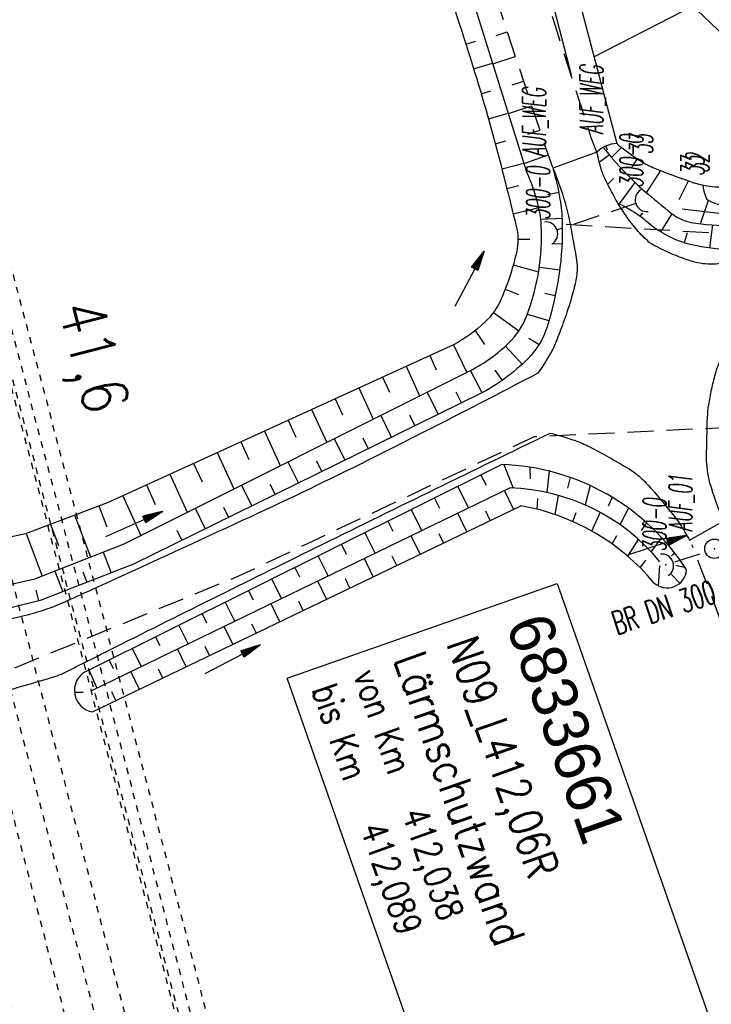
# Model space of a CAD drawing. Extents: x 446740 to 447511, y 442825 to 444215.
# Tile 8 of 94: x 447119 to 447172, y 443156 to 443232. Entities that reach past the tile are written whole.
import ezdxf
from ezdxf.enums import TextEntityAlignment as Align

# ---------------------------------------------------------------- set-up
doc = ezdxf.new("R2010")
doc.units = 0
doc.header["$LTSCALE"] = 2
doc.header["$MEASUREMENT"] = 0
for name, pattern in [('ACAD_ISO03W100', [0.5, 0.25, -0.25]), ('ACAD_ISO10W100W', [0.5, 0.25, -0.25]), ('AUSGEZOGEN', [0]), ('BAB-FM2', [2.6, 1.5, -0.5, 0.1, -0.5]), ('GESTRICH-X2', [1.5, 1, -0.5]), ('STRICHLINIEX2', [0.5, 0.25, -0.25])]:
    doc.linetypes.add(name, pattern=pattern)
doc.layers.get('0').update_dxf_attribs({"linetype": 'AUSGEZOGEN'})
for name, color, linetype in [('ANMERKUNG', 7, 'CONTINUOUS'), ('BAB_FM', 5, 'BAB-FM2'), ('BOESCHG', 250, 'AUSGEZOGEN'), ('BW-SCHRIFT', 250, 'AUSGEZOGEN'), ('DB-Bahnachse', 7, 'CONTINUOUS'), ('DB-Gleisachsen', 7, 'CONTINUOUS'), ('DB-Ingenieurbauwerke', 15, 'CONTINUOUS'), ('DURCHL', 200, 'GESTRICH-X2'), ('FBRTOP', 250, 'AUSGEZOGEN'), ('GRABEN', 250, 'AUSGEZOGEN'), ('KANAL', 7, 'GESTRICH-X2'), ('MULDE', 250, 'AUSGEZOGEN'), ('PFEIL', 7, 'CONTINUOUS'), ('PFEILTOP', 200, 'AUSGEZOGEN'), ('SCHSYMBOL', 200, 'AUSGEZOGEN'), ('STRASSE', 250, 'AUSGEZOGEN'), ('STROMLTG', 4, 'AUSGEZOGEN'), ('TEXTO', 4, 'CONTINUOUS'), ('W-LTG', 4, 'GESTRICH-X2'), ('WEG', 250, 'GESTRICH-X2')]:
    doc.layers.add(name, color=color, linetype=linetype)
doc.styles.add('ROMANS', font='romans.shx', dxfattribs={"width": 0.8})
doc.styles.add('UNIR-O', font='unir_o.shx', dxfattribs={"height": 2.5})

# ---------------------------------------------------------------- blocks, each defined once
blk = doc.blocks.new('DL')
at = {"color": 0}
blk.add_arc((-0.311, 0.025), 0.91, 282.5363, 77.4637, dxfattribs=at)
blk.add_point((0.597, 0.003), dxfattribs=at)
blk = doc.blocks.new('42')
at = {"color": 0}
blk.add_arc((-0.025, -0.311), 0.91, 12.5363, 167.4637, dxfattribs=at)
blk.add_point((0, 0), dxfattribs=at)
blk = doc.blocks.new('GST')
at = {"color": 0}
blk.add_circle((0, 0), 0.75, dxfattribs=at)
blk.add_point((0, 0), dxfattribs=at)
blk = doc.blocks.new('10')
blk.add_blockref('GST', (0, 0))
blk = doc.blocks.new('PFEIL2')
at = {"color": 0}
for p, q in [((0.88, 0.002), (-2.401, -0.012)), ((0.881, -0.271), (0.879, 0.276)), ((0.879, 0.276), (2.429, 0.009)), ((0.911, 0.27), (0.879, 0.265)), ((0.965, 0.261), (0.879, 0.246)), ((1.019, 0.252), (0.879, 0.228)), ((1.073, 0.242), (0.879, 0.209)), ((1.127, 0.233), (0.879, 0.191)), ((1.181, 0.224), (0.879, 0.172)), ((1.235, 0.214), (0.879, 0.154)), ((1.289, 0.205), (0.879, 0.135)), ((1.343, 0.196), (0.879, 0.117)), ((1.397, 0.187), (0.879, 0.098)), ((1.451, 0.177), (0.879, 0.08)), ((1.505, 0.168), (0.879, 0.061)), ((1.559, 0.159), (0.88, 0.043)), ((1.613, 0.149), (0.88, 0.024)), ((1.668, 0.14), (0.88, 0.006)), ((1.722, 0.131), (0.88, -0.013)), ((1.776, 0.121), (0.88, -0.031)), ((1.83, 0.112), (0.88, -0.05)), ((1.884, 0.103), (0.88, -0.068)), ((1.938, 0.094), (0.88, -0.087)), ((1.992, 0.084), (0.88, -0.105)), ((2.046, 0.075), (0.88, -0.124)), ((2.1, 0.066), (0.88, -0.142)), ((2.154, 0.056), (0.88, -0.161)), ((2.208, 0.047), (0.88, -0.179)), ((2.262, 0.038), (0.881, -0.198)), ((2.316, 0.029), (0.881, -0.216)), ((2.37, 0.019), (0.881, -0.235)), ((2.424, 0.01), (0.881, -0.253)), ((2.429, 0.009), (0.881, -0.271))]:
    blk.add_line(p, q, dxfattribs=at)

msp = doc.modelspace()

# ---------------------------------------------------------------- linework, layer by layer
at = {"layer": 'BAB_FM', "flags": 128}
msp.add_lwpolyline([(447041.09, 443572.533), (447059.619, 443523.409), (447073.188, 443487.887), (447078.806, 443472.958), (447089.52, 443444.224), (447100.853, 443411.872), (447104.628, 443401.17), (447108.155, 443390.656), (447109.915, 443386.114), (447112.788, 443378.697), (447114.65, 443373.889), (447126.289, 443344.061), (447146.094, 443298.15), (447163.604, 443251.316), (447168.795, 443236.257), (447170.926, 443232.908), (447173.168, 443230.781), (447174.503, 443228.817), (447177.14, 443201.338), (447178.752, 443201.497)], dxfattribs=at)
at = {"layer": 'BOESCHG'}
for p, q in [((447163.132, 443229.15), (447175.587, 443235.563)), ((447155.598, 443230.806), (447156.446, 443231.086)), ((447153.271, 443230.125), (447154, 443230.357)), ((447155.346, 443228.616), (447157.074, 443229.188)), ((447153.868, 443228.217), (447155.33, 443228.667)), ((447156.823, 443226.998), (447157.703, 443227.289)), ((447154.447, 443226.302), (447155.189, 443226.522)), ((447156.54, 443224.797), (447158.332, 443225.39)), ((447155.002, 443224.381), (447156.535, 443224.814)), ((447158.048, 443223.19), (447158.96, 443223.492)), ((447155.534, 443222.453), (447156.336, 443222.669)), ((447164.057, 443222.28), (447164.164, 443221.996)), ((447157.749, 443220.929), (447159.609, 443221.6)), ((447163.564, 443221.062), (447164.31, 443221.609)), ((447165.255, 443222.175), (447164.489, 443221.398)), ((447156.042, 443220.519), (447157.741, 443220.954)), ((447166.091, 443220.678), (447166.492, 443221.281)), ((447167.186, 443218.678), (447168.278, 443220.392)), ((447156.427, 443218.997), (447157.359, 443219.231)), ((447164.18, 443219.318), (447164.637, 443219.767)), ((447165.113, 443217.818), (447166.302, 443219.469)), ((447169.711, 443218.164), (447170.423, 443219.592)), ((447159.546, 443218.545), (447160.422, 443218.716)), ((447171.355, 443216.284), (447171.947, 443218.111)), ((447156.911, 443217.056), (447158.891, 443217.547)), ((447166.698, 443216.868), (447166.897, 443217.14)), ((447168.295, 443215.667), (447169.154, 443217.051)), ((447159.039, 443216.651), (447160.679, 443216.734)), ((447172.067, 443214.442), (447172.284, 443216.199)), ((447170.109, 443214.837), (447170.351, 443215.619)), ((447157.281, 443215.096), (447158.19, 443215.108)), ((447159.883, 443214.771), (447160.672, 443214.735)), ((447156.923, 443213.136), (447158.874, 443212.59)), ((447158.93, 443212.948), (447160.496, 443212.743)), ((447156.291, 443211.239), (447157.331, 443210.836)), ((447159.359, 443210.94), (447160.159, 443210.772)), ((447155.394, 443209.459), (447157.348, 443208.036)), ((447157.995, 443209.322), (447159.672, 443208.832)), ((447153.979, 443208.055), (447154.714, 443207)), ((447158.108, 443207.483), (447158.908, 443206.992)), ((447152.304, 443206.968), (447153.336, 443204.841)), ((447156.322, 443206.87), (447157.612, 443205.477)), ((447150.484, 443206.138), (447150.991, 443205.029)), ((447148.665, 443205.307), (447149.708, 443203.025)), ((447154.512, 443203.261), (447153.629, 443204.987)), ((447155.507, 443205.001), (447156.06, 443204.219)), ((447146.846, 443204.476), (447147.382, 443203.303)), ((447145.027, 443203.645), (447146.128, 443201.234)), ((447150.29, 443203.316), (447151.136, 443201.595)), ((447152.505, 443203.344), (447152.931, 443202.477)), ((447143.208, 443202.814), (447143.773, 443201.576)), ((447141.389, 443201.982), (447142.549, 443199.443)), ((447139.57, 443201.151), (447140.164, 443199.85)), ((447146.713, 443201.527), (447147.545, 443199.831)), ((447148.921, 443201.567), (447149.341, 443200.713)), ((447137.75, 443200.32), (447138.969, 443197.652)), ((447135.931, 443199.489), (447136.555, 443198.123)), ((447143.135, 443199.737), (447143.955, 443198.068)), ((447145.337, 443199.791), (447145.75, 443198.95)), ((447134.112, 443198.658), (447135.39, 443195.861)), ((447139.558, 443197.947), (447140.365, 443196.304)), ((447141.753, 443198.014), (447142.16, 443197.186)), ((447132.293, 443197.827), (447132.946, 443196.396)), ((447156.189, 443197.738), (447156.915, 443195.926)), ((447158.187, 443197.537), (447158.22, 443196.642)), ((447159.688, 443197.231), (447159.507, 443195.582)), ((447130.474, 443196.996), (447131.81, 443194.07)), ((447154.848, 443196.111), (447154.427, 443196.957)), ((447161.314, 443196.741), (447161.093, 443195.916)), ((447128.655, 443196.165), (447129.338, 443194.67)), ((447135.981, 443196.157), (447136.775, 443194.541)), ((447138.17, 443196.237), (447138.57, 443195.423)), ((447153.469, 443194.393), (447152.637, 443196.065)), ((447156.95, 443194.298), (447156.254, 443195.744)), ((447162.852, 443196.112), (447162.454, 443194.621)), ((447126.835, 443195.334), (447128.231, 443192.279)), ((447151.258, 443194.347), (447150.846, 443195.173)), ((447158.749, 443194.297), (447158.813, 443195.133)), ((447160.143, 443193.885), (447160.407, 443195.356)), ((447164.551, 443195.207), (447164.241, 443194.54)), ((447124.997, 443194.549), (447125.606, 443192.948)), ((447132.403, 443194.367), (447133.184, 443192.777)), ((447134.586, 443194.46), (447134.98, 443193.659)), ((447149.87, 443192.648), (447149.056, 443194.281)), ((447155.148, 443193.43), (447154.802, 443194.151)), ((447165.797, 443194.378), (447165.14, 443193.105)), ((447123.128, 443193.837), (447124.354, 443190.615)), ((447147.668, 443192.582), (447147.266, 443193.39)), ((447153.346, 443192.563), (447152.655, 443193.998)), ((447161.52, 443193.345), (447161.76, 443194.054)), ((447162.983, 443192.611), (447163.623, 443194.047)), ((447121.259, 443193.126), (447121.876, 443191.504)), ((447131.002, 443192.684), (447131.389, 443191.895)), ((447167.192, 443193.249), (447166.77, 443192.646)), ((447119.39, 443192.415), (447120.632, 443189.149)), ((447146.271, 443190.902), (447145.476, 443192.498)), ((447149.742, 443190.828), (447149.056, 443192.253)), ((447151.544, 443191.695), (447151.2, 443192.41)), ((447164.53, 443191.628), (447164.899, 443192.27)), ((447165.735, 443190.682), (447166.572, 443191.968)), ((447168.336, 443192.124), (447167.53, 443191.035)), ((447144.078, 443190.818), (447143.686, 443191.606)), ((447125.316, 443190.994), (447125.941, 443189.393)), ((447142.672, 443189.156), (447141.895, 443190.714)), ((447146.138, 443189.092), (447145.457, 443190.507)), ((447147.94, 443189.96), (447147.598, 443190.67)), ((447166.694, 443189.792), (447167.136, 443190.359)), ((447169.365, 443190.911), (447169.105, 443190.692)), ((447140.489, 443189.053), (447140.105, 443189.823)), ((447168.105, 443188.388), (447168.202, 443189.951)), ((447170.175, 443189.773), (447169.45, 443189.95)), ((447121.594, 443189.528), (447122.215, 443187.938)), ((447123.766, 443189.463), (447124.078, 443188.665)), ((447139.072, 443187.411), (447138.315, 443188.931)), ((447144.336, 443188.225), (447143.997, 443188.93)), ((447169.747, 443188.592), (447169.112, 443189.256)), ((447120.139, 443188.06), (447120.347, 443187.226)), ((447142.534, 443187.357), (447141.858, 443188.762)), ((447136.899, 443187.289), (447136.525, 443188.039)), ((447135.473, 443185.665), (447134.735, 443187.147)), ((447138.93, 443185.622), (447138.259, 443187.016)), ((447140.732, 443186.49), (447140.395, 443187.19)), ((447133.309, 443185.524), (447132.945, 443186.256)), ((447131.874, 443183.92), (447131.154, 443185.364)), ((447135.326, 443183.887), (447134.66, 443185.271)), ((447137.128, 443184.755), (447136.793, 443185.449)), ((447129.719, 443183.76), (447129.364, 443184.472)), ((447128.274, 443182.174), (447127.574, 443183.58)), ((447131.722, 443182.152), (447131.061, 443183.526)), ((447133.524, 443183.02), (447133.192, 443183.709)), ((447126.129, 443181.995), (447125.784, 443182.689)), ((447124.234, 443181.915), (447124.842, 443180.51)), ((447128.118, 443180.417), (447127.461, 443181.78)), ((447129.92, 443181.285), (447129.59, 443181.969)), ((447123.117, 443180.193), (447123.78, 443180.198)), ((447126.315, 443179.55), (447125.989, 443180.229))]:
    msp.add_line(p, q, dxfattribs=at)
for points in [[(447151.37, 443235.816, -0.010547), (447154.102, 443227.457, -0.011867), (447156.194, 443219.926, -0.00133)], [(447164.886, 443222.472, 0.02728), (447166.579, 443221.223, 0.046112), (447167.679, 443220.637, 0.018581), (447170.753, 443219.48, 0.047172), (447172.016, 443219.187, 0.040726), (447172.905, 443219.14, -0.018464), (447174.866, 443219.124, -0.056088)], [(447156.194, 443219.926, -0.00133), (447157.054, 443216.482, -0.007569), (447157.194, 443215.874, -0.108478), (447157.186, 443214.18, -0.047006), (447155.989, 443210.499, -0.099908), (447154.763, 443208.736, -0.070513), (447152.304, 443206.968)], [(447164.974, 443217.874, -0.007982), (447165.546, 443217.595, -0.01543), (447165.835, 443217.437, -0.043576), (447167.288, 443216.403, 0.048455), (447168.605, 443215.485, 0.072261), (447170.682, 443214.685, 0.053721), (447173.65, 443214.339, 0.012902), (447175.958, 443214.378, 0.025025), (447177.143, 443214.489, 0.009183), (447178.567, 443214.721, 0.004714), (447181.326, 443215.249, 0.015193), (447183.068, 443215.655, 0.030344), (447183.919, 443215.937, 0.366599)]]:
    msp.add_lwpolyline(points, format="xyb", dxfattribs=at)
at = {"layer": 'BOESCHG', "flags": 128}
for points in [[(447159.975, 443220.584, -0.026735), (447160.517, 443218.193, -0.036432), (447160.69, 443216.402, -0.041825), (447160.452, 443212.43, -0.039824), (447159.527, 443208.355, -0.12113), (447158.032, 443205.883, -0.075958), (447154.354, 443203.177)], [(447171.521, 443219.272, 0.053313), (447171.743, 443218.353, 0.172372), (447171.933, 443218.12, 0.127232), (447173.306, 443217.708, -0.065844), (447176.003, 443217.246, -0.015789), (447177.123, 443216.859, -0.014303), (447178.331, 443216.358)]]:
    msp.add_lwpolyline(points, format="xyb", dxfattribs=at)
for points in [[(447152.304, 443206.968), (447125.713, 443194.82), (447119.333, 443192.392), (447112.487, 443190.912)], [(447154.354, 443203.177), (447127.671, 443190.07), (447120.478, 443187.26), (447112.584, 443185.293)], [(447123.994, 443181.796), (447156.012, 443197.745)]]:
    msp.add_lwpolyline(points, dxfattribs=at)
at = {"layer": 'BOESCHG'}
msp.add_lwpolyline([(447124.513, 443178.683), (447157.495, 443194.561)], dxfattribs=at)
for centre, radius, start, end in [((447164.971, 443220.217), 2.257, 92.16819, 135.2371), ((447155.422, 443180.13), 17.625, 32.56651, 88.08225), ((447154.607, 443177.733), 17.074, 39.61551, 80.26316), ((447168.769, 443189.746), 1.512, 228.12713, 355.10614), ((447124.776, 443180.327), 1.664, 118.01347, 260.91714)]:
    msp.add_arc(centre, radius, start, end, dxfattribs=at)
at = {"layer": 'BW-SCHRIFT'}
msp.add_lwpolyline([(447160.307, 443188.562), (447172.115, 443154.858), (447151.304, 443147.566), (447139.495, 443181.271)], close=True, dxfattribs=at)
at = {"layer": 'DB-Bahnachse', "linetype": 'ACAD_ISO10W100W'}
msp.add_line((447112.882, 443200.73), (447137.718, 443105.205), dxfattribs=at)
at = {"layer": 'DB-Gleisachsen', "linetype": 'ACAD_ISO03W100'}
for p, q in [((447109.478, 443222.765), (447141.626, 443099.114)), ((447105.123, 443221.632), (447137.271, 443097.982))]:
    msp.add_line(p, q, dxfattribs=at)
at = {"layer": 'DB-Ingenieurbauwerke', "linetype": 'STRICHLINIEX2'}
for major_axis, start_param, end_param in [((-3604.722, 14567.688), -1.56314, -1.537591), ((-3605.042, 14568.845), -1.563142, -1.537593), ((-3601.827, 14553.879), -1.563174, -1.537625)]:
    msp.add_ellipse((432606.618, 439384.144), major_axis=major_axis, ratio=1, start_param=start_param, end_param=end_param, dxfattribs=at)
at = {"layer": 'DB-Ingenieurbauwerke', "linetype": 'ACAD_ISO03W100'}
for centre, major_axis, start_param, end_param in [((432617.337, 439386.457), (-3602.039, 14555.887), -1.563155, -1.537607), ((432612.539, 439385.808), (-3603.019, 14560.847), -1.563139, -1.537591), ((432600.698, 439382.48), (-3603.397, 14560.753), -1.563165, -1.537617)]:
    msp.add_ellipse(centre, major_axis=major_axis, ratio=1, start_param=start_param, end_param=end_param, dxfattribs=at)
at = {"layer": 'DURCHL'}
for p, q in [((447166.356, 443217.847), (447160.303, 443215.811)), ((447169.375, 443190.25), (447171.719, 443191))]:
    msp.add_line(p, q, dxfattribs=at)
at = {"layer": 'FBRTOP', "color": 0, "const_width": 0.5}
for points in [[(447118.971, 443523.408, 0), (447120.057, 443520.305, 0.000001), (447128.316, 443496.708, -0.000001), (447136.574, 443473.112), (447169.608, 443378.725), (447194.383, 443307.936), (447235.675, 443189.953, 0.000007), (447239.805, 443178.154, -0.000007), (447243.934, 443166.356), (447252.192, 443142.76, -0.000006), (447256.321, 443130.961, 0.000022), (447260.45, 443119.162, 0.000245), (447260.49, 443119.05, -0.000037), (447260.754, 443118.297, -0.001706), (447263.807, 443109.501, -0.001063), (447268.628, 443095.36, -0.001991), (447272.093, 443084.99, -0.001529), (447276.51, 443071.454, -0.001558), (447280.336, 443059.479, -0.001554), (447284.096, 443047.451, -0.001558)], [(447097.137, 443501.031, 0.000001), (447101.887, 443487.459, -0.000001), (447110.146, 443463.862), (447143.18, 443369.475), (447167.955, 443298.686), (447209.247, 443180.703, 0.000007), (447213.376, 443168.905, -0.000007), (447217.506, 443157.106), (447225.764, 443133.51, -0.000006), (447229.893, 443121.712, 0.000024), (447234.022, 443109.914, 0.00024), (447234.057, 443109.813, -0.000035), (447234.302, 443109.115, -0.001704), (447237.326, 443100.404, -0.001064), (447242.09, 443086.43, -0.001991), (447245.508, 443076.2, -0.001529), (447249.864, 443062.85, -0.001558), (447253.637, 443051.04, -0.001554)]]:
    msp.add_lwpolyline(points, format="xyb", dxfattribs=at)
at = {"layer": 'FBRTOP', "color": 0, "const_width": 0.5, "flags": 128}
msp.add_lwpolyline([(447054.231, 443672.008, -0.000058), (447059.152, 443657.981, -0.000209), (447060.511, 443654.102), (447076.905, 443607.233, -0.00001), (447085.115, 443583.76, 0.00012), (447093.324, 443560.287, 0.000417), (447101.433, 443537.181, -0.000045), (447109.542, 443514.075, -0.00001), (447124.643, 443471.032, -0.000095), (447126.176, 443466.658, -0.000016), (447129.922, 443455.966, -0.000005), (447142.612, 443419.739, -0.000002), (447150.9, 443396.078, 0.000002), (447159.188, 443372.417, 0.000036), (447167.385, 443349.02, -0.000032), (447175.583, 443325.623, -0.000186), (447183.813, 443302.1, 0.000047), (447192.043, 443278.578, 0.000085), (447192.136, 443278.313, 0), (447208.434, 443231.796, 0.000395), (447209.638, 443228.368, 0.000103), (447214.255, 443215.266)], format="xyb", dxfattribs=at)
at = {"layer": 'FBRTOP', "color": 0}
msp.add_lwpolyline([(447237.582, 443193.585), (447238.507, 443190.944, 0.000007), (447242.636, 443179.145, -0.000007), (447246.766, 443167.347), (447255.024, 443143.751, -0.000006), (447259.153, 443131.952, 0.000022), (447263.282, 443120.153, 0.000246), (447263.322, 443120.04, -0.000037), (447263.588, 443119.281, -0.001707), (447266.645, 443110.475, -0.001063), (447271.472, 443096.317, -0.001991), (447274.941, 443085.932, -0.001529), (447279.365, 443072.375, -0.001558), (447283.197, 443060.383, -0.001554), (447286.963, 443048.337, -0.001558)], format="xyb", dxfattribs=at)
at = {"layer": 'GRABEN', "flags": 128}
for points in [[(447157.959, 443220.256), (447152.95, 443236.283), (447136.311, 443286.325), (447128.567, 443309.132), (447110.721, 443360.581), (447105.802, 443375)], [(447112.759, 443187.291), (447120.052, 443188.921), (447126.939, 443191.633), (447153.629, 443204.987)], [(447124.461, 443180.325), (447156.651, 443195.936)]]:
    msp.add_lwpolyline(points, dxfattribs=at)
for points in [[(447163.846, 443222.173, 0.020317), (447165.532, 443220.24, 0.025441), (447167.014, 443218.825, 0.009312), (447169.117, 443217.08, 0.046597), (447169.574, 443216.78, 0.089156), (447170.977, 443216.331, 0.03968), (447174.263, 443216.157, 0.005706), (447175.691, 443216.211, 0.003083), (447178.331, 443216.358, 0.01858), (447179.995, 443216.523, 0.01128), (447182.715, 443216.958)], [(447153.629, 443204.987, 0.073018), (447156.572, 443207.105, 0.108254), (447157.932, 443209.157, 0.051865), (447158.884, 443212.65, 0.053514), (447159.079, 443216.154, 0.053845), (447158.791, 443217.954, 0.040034), (447157.959, 443220.256)]]:
    msp.add_lwpolyline(points, format="xyb", dxfattribs=at)
at = {"layer": 'GRABEN'}
msp.add_arc((447156.166, 443180.337), 15.607, 39.43433, 88.2193, dxfattribs=at)
at = {"layer": 'KANAL'}
msp.add_line((447169.375, 443190.25), (447171.719, 443191), dxfattribs=at)
at = {"layer": 'MULDE', "flags": 128}
msp.add_lwpolyline([(447052.927, 443550.075), (447064.948, 443516.147), (447077.309, 443482.749), (447096.279, 443429.937), (447108.408, 443393.397), (447118.617, 443363.858), (447136.266, 443312.147), (447144.016, 443288.173), (447160.346, 443239.759), (447164.886, 443222.472)], dxfattribs=at)
at = {"layer": 'MULDE'}
msp.add_lwpolyline([(447051.041, 443549.407), (447063.068, 443515.465), (447075.429, 443482.063), (447094.389, 443429.283), (447106.514, 443392.755), (447116.725, 443363.208), (447134.368, 443311.517), (447142.116, 443287.545), (447158.428, 443239.189), (447161.372, 443227.765)], dxfattribs=at)
at = {"layer": 'STRASSE'}
for points in [[(447163.369, 443221.806), (447159.975, 443220.584)], [(447170.503, 443191.92), (447173.147, 443193.41)]]:
    msp.add_lwpolyline(points, dxfattribs=at)
for points in [[(447190.433, 443215.153, -0.004012), (447188.492, 443215.079, -0.006912), (447187.365, 443215.061, -0.005236), (447184.974, 443215.08, 0.011859), (447183.919, 443215.075, 0.061501), (447182.426, 443214.847, -0.024675), (447178.769, 443214.009, -0.022574), (447172.531, 443213.189, -0.088025), (447170.912, 443213.335, -0.026086), (447169.732, 443213.723, -0.022159), (447168.393, 443214.312, -0.004016), (447167.722, 443214.65, -0.019809), (447167.589, 443214.725, -0.040415), (447167.374, 443214.883, -0.016335), (447166.891, 443215.331, -0.036006), (447166.021, 443216.328, -0.025493), (447164.974, 443217.874, -0.012697), (447164.735, 443218.292, -0.004603), (447164.118, 443219.466, -0.041315), (447163.75, 443220.355, -0.026454), (447163.369, 443221.806)], [(447159.975, 443220.584, -0.019203), (447160.798, 443218.296, -0.027599), (447161.219, 443216.657, -0.01036), (447161.821, 443213.265, -0.061411), (447161.84, 443212.682, -0.037517), (447161.641, 443211.49, -0.021504), (447161.052, 443209.467, -0.006831), (447160.771, 443208.672, -0.003709), (447160.222, 443207.219, -0.038817), (447159.768, 443206.269, -0.023), (447158.81, 443204.774)], [(447173.147, 443193.41, -0.042725), (447172.072, 443196.339, -0.067716), (447171.814, 443198.296, -0.009116), (447171.883, 443201.371, -0.028954), (447171.978, 443202.336, -0.013993), (447172.198, 443203.518, -0.013536), (447172.493, 443204.725, -0.047616), (447172.953, 443205.942, -0.066859), (447173.47, 443206.713, -0.113653), (447174.43, 443207.399, -0.033695), (447178.154, 443208.662, -0.010334), (447179.965, 443209.103, -0.00484), (447183.858, 443209.927, -0.039435), (447187.14, 443210.323, -0.025988), (447192.151, 443210.269)], [(447158.81, 443204.774, -0.005122), (447145.699, 443198.052, -0.00755), (447136.691, 443193.718, -0.000851), (447126.276, 443188.921, -0.002236), (447122.299, 443187.119, -0.042049), (447119.58, 443186.167, -0.017073), (447112.663, 443184.629)], [(447109.668, 443179.623, 0.033177), (447114.178, 443179.612, 0.051182), (447117.066, 443180.096, 0.006332), (447121.604, 443181.406, 0.041655), (447122.273, 443181.671, 0.00124), (447122.89, 443181.979, -0.000227), (447126.263, 443183.67, -0.001723), (447142.208, 443191.587, -0.00157), (447159.761, 443200.159)], [(447159.761, 443200.159, -0.021463), (447161.68, 443199.589, -0.036518), (447162.762, 443199.125, -0.016245), (447165.796, 443197.427, -0.049169), (447166.719, 443196.738, -0.028764), (447167.58, 443195.857, -0.012912), (447169.328, 443193.742, -0.023013), (447169.775, 443193.114, -0.012674), (447170.503, 443191.92)]]:
    msp.add_lwpolyline(points, format="xyb", dxfattribs=at)
at = {"layer": 'STROMLTG', "linetype": 'GESTRICH-X2', "flags": 128}
msp.add_lwpolyline([(447047.567, 443017.061), (447045.881, 443055.263), (447042.231, 443099.425), (447039.81, 443131.436), (447037.39, 443142.417), (447032.176, 443150.606), (447018.894, 443168.195), (447015.443, 443172.148), (447004.514, 443193.923), (446998.757, 443206.631), (447011.646, 443211.14), (447015.642, 443215.391), (447020.024, 443215.649), (447023.633, 443216.68), (447026.275, 443215.439), (447035.142, 443216.958), (447042.932, 443217.591), (447049.456, 443216.831), (447050.153, 443216.325), (447057.563, 443217.781), (447067.19, 443217.211), (447068.773, 443215.945), (447069.66, 443215.375), (447075.74, 443215.059), (447081.757, 443212.78), (447084.163, 443210.754), (447087.728, 443206.823), (447089.501, 443200.872), (447091.338, 443197.327), (447098.938, 443185.679), (447109.895, 443181.438), (447115.722, 443180.932), (447135.791, 443189.161), (447158.553, 443199.9), (447177.457, 443200.797), (447179.456, 443200.083)], dxfattribs=at)
at = {"layer": 'W-LTG', "flags": 128}
msp.add_lwpolyline([(447161.002, 443216.249), (447229.433, 443212.277), (447241.469, 443210.894)], dxfattribs=at)
at = {"layer": 'WEG', "flags": 128}
for points in [[(447163.369, 443221.806), (447162.926, 443222.921), (447157.924, 443238.514)], [(447154.559, 443236.782), (447159.332, 443222.366), (447159.975, 443220.584)]]:
    msp.add_lwpolyline(points, dxfattribs=at)
at = {"layer": 'WEG'}
msp.add_lwpolyline([(447170.692, 443191.56, -0.002789), (447177.101, 443174.458, -0.007752), (447179.276, 443168.258, -0.00073), (447190.617, 443134.091, 0.002753), (447193.663, 443125.037, 0.001185), (447203.655, 443096.094, -0.001526), (447211.394, 443073.625, -0.000716), (447214.789, 443063.622, -0.00041), (447220.679, 443046.142, -0.003796), (447225.982, 443029.955, -0.002798), (447232.886, 443007.9, -0.007746), (447237.169, 442993.132, -0.005798), (447242.355, 442973.256, -0.007221), (447247.411, 442951.582, -0.007499), (447251.663, 442930.577, -0.007442), (447254.736, 442912.662, 0.009353), (447257.235, 442898.415, 0.004562), (447261.743, 442876.348, -0.006069)], format="xyb", dxfattribs=at)

# ---------------------------------------------------------------- block references
at = {"layer": 'PFEIL', "rotation": 18.24709999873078}
msp.add_blockref('PFEIL2', (447168.007, 443191.515), dxfattribs=at)
at = {"layer": 'PFEILTOP'}
for p, rotation in [((447172.327, 443217.145), 353.0154050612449), ((447153.536, 443212.038), 61.8172123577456), ((447127.701, 443193.15), 23.62525282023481), ((447135.29, 443182.728), 27.23056147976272)]:
    msp.add_blockref('PFEIL2', p, dxfattribs=dict(at, rotation=rotation))
at = {"layer": 'SCHSYMBOL'}
for name, p, rotation in [('DL', (447166.917, 443218.06), 198.9389342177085), ('DL', (447159.742, 443215.598), 18.93893421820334), ('10', (447172.417, 443191.25), 289.2892), ('42', (447168.662, 443190.012), 289.2892)]:
    msp.add_blockref(name, p, dxfattribs=dict(at, rotation=rotation))

# ---------------------------------------------------------------- texts
at = {"layer": 'ANMERKUNG', "style": 'ROMANS', "oblique": 7, "width": 0.5}
for s, p in [('AUF_WEG', (447163.846, 443223.173)), ('AUF_WEG', (447159.433, 443221.44)), ('33', (447167.679, 443221.637)), ('300-0', (447166.917, 443219.06)), ('32', (447172.016, 443220.187)), ('33', (447171.63, 443219.967)), ('300-0', (447159.742, 443216.598)), ('AUF_01', (447170.692, 443192.56)), ('300-0', (447168.706, 443191.033))]:
    msp.add_text(s, height=1.8, rotation=90, dxfattribs=at).set_placement(p)
at = {"layer": 'BW-SCHRIFT', "style": 'UNIR-O'}
msp.add_text('6833661', height=3.5, rotation=289.30799, dxfattribs=at).set_placement((447156.33, 443185.43))
at = {"layer": 'BW-SCHRIFT', "style": 'ROMANS'}
for s, height, width, p in [('N09_L412,06R', 2.5, 0.8, (447151.746, 443183.93)), ('Lärmschutzwand', 2.5, 0.85, (447147.705, 443182.764)), ('von Km', 2, 0.8, (447144.575, 443181.533)), ('bis Km', 2, 0.8, (447141.373, 443180.399)), ('412,038', 2, 0.8, (447148.326, 443170.848)), ('412,089', 2, 0.8, (447145.113, 443169.724))]:
    msp.add_text(s, height=height, rotation=289.30799, dxfattribs=dict(at, width=width)).set_placement(p)
at = {"layer": 'DB-Bahnachse', "linetype": 'Continuous', "style": 'ROMANS', "oblique": 360, "width": 0.8334}
msp.add_text('41,6', height=3.5, rotation=284.56914, dxfattribs=at).set_placement((447121.843, 443209.863))
at = {"layer": 'TEXTO', "style": 'ROMANS', "width": 0.6}
msp.add_text('BR DN 300', height=1.8, rotation=18.2471, dxfattribs=at).set_placement((447168.796, 443185.869), align=Align.CENTER)

doc.saveas('drawing.dxf')
